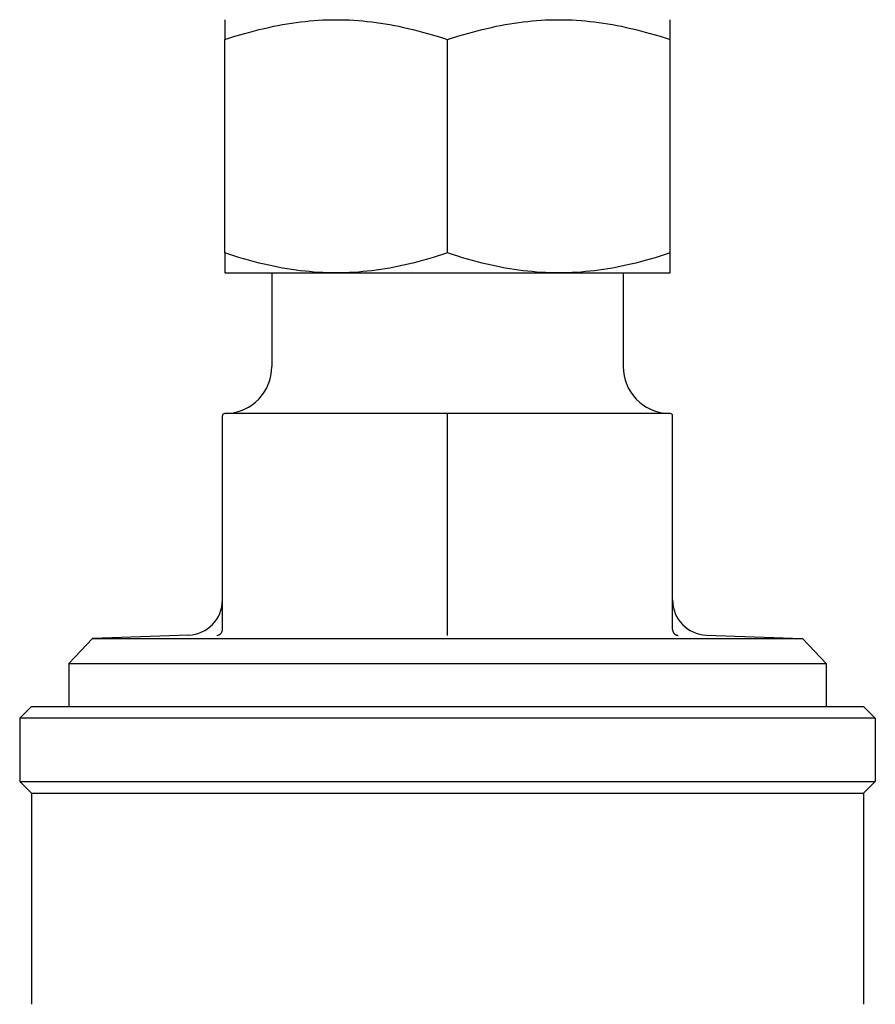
# Model space of a CAD drawing. Header units: millimetres. Extents: x 56 to 3776, y 27 to 364.
# Tile 6 of 15: x 405 to 441, y 215 to 257. Entities that reach past the tile are written whole.
import ezdxf

# ---------------------------------------------------------------- set-up
doc = ezdxf.new("R2010")
doc.units = ezdxf.units.MM
doc.layers.add('DETAIL', color=2, linetype='Continuous')

msp = doc.modelspace()

# ---------------------------------------------------------------- linework, layer by layer
at = {"layer": 'DETAIL'}
for p, q in [((413.579, 256.753), (413.579, 255.905)), ((432.579, 255.905), (432.579, 256.753)), ((413.579, 246.802), (413.579, 255.905)), ((423.079, 246.802), (423.079, 255.905)), ((432.579, 246.802), (432.579, 255.905)), ((413.579, 246.802), (413.579, 245.953)), ((432.579, 245.953), (432.579, 246.802)), ((413.579, 245.953), (418.329, 245.953)), ((415.579, 245.953), (415.579, 241.955)), ((418.329, 245.953), (427.829, 245.953)), ((427.829, 245.953), (432.579, 245.953)), ((430.579, 245.953), (430.579, 241.955)), ((413.479, 230.744), (413.479, 239.853)), ((423.079, 239.953), (413.579, 239.953)), ((432.579, 239.953), (423.079, 239.953)), ((423.079, 239.853), (423.079, 239.953)), ((423.079, 230.744), (423.079, 239.853)), ((432.679, 230.744), (432.679, 239.853)), ((423.079, 230.491), (423.079, 230.744)), ((407.929, 230.359), (406.929, 229.288)), ((412.032, 230.503), (407.929, 230.359)), ((407.929, 230.359), (438.23, 230.359)), ((434.126, 230.503), (438.23, 230.359)), ((438.23, 230.359), (439.229, 229.288)), ((406.929, 229.288), (439.229, 229.288)), ((406.929, 229.288), (406.929, 227.453)), ((439.229, 229.288), (439.229, 227.453)), ((405.329, 227.453), (404.829, 226.953)), ((405.329, 227.453), (440.829, 227.453)), ((440.829, 227.453), (441.329, 226.953)), ((441.329, 226.953), (404.829, 226.953)), ((404.829, 226.953), (404.829, 224.253)), ((441.329, 226.953), (441.329, 224.253)), ((404.829, 224.253), (441.329, 224.253)), ((405.329, 223.753), (404.829, 224.253)), ((440.829, 223.753), (441.329, 224.253)), ((405.329, 223.753), (440.829, 223.753)), ((405.329, 223.753), (405.329, 214.753)), ((440.829, 223.753), (440.829, 214.753))]:
    msp.add_line(p, q, dxfattribs=at)
at = {"layer": 'DETAIL', "flags": 128}
for points in [[(413.579, 255.905), (413.798, 255.976), (414.013, 256.044), (414.226, 256.109), (414.436, 256.17), (414.644, 256.228), (414.849, 256.282), (415.052, 256.334), (415.253, 256.382), (415.452, 256.427), (415.65, 256.47), (415.846, 256.509), (416.041, 256.545), (416.235, 256.578), (416.427, 256.608), (416.619, 256.636), (416.81, 256.66), (417.001, 256.682), (417.191, 256.701), (417.38, 256.717), (417.57, 256.73), (417.759, 256.74), (417.949, 256.747), (418.139, 256.752), (418.329, 256.753)], [(418.329, 256.753), (418.52, 256.752), (418.71, 256.747), (418.899, 256.74), (419.089, 256.73), (419.278, 256.717), (419.468, 256.701), (419.658, 256.682), (419.848, 256.66), (420.039, 256.636), (420.231, 256.608), (420.424, 256.578), (420.617, 256.545), (420.812, 256.509), (421.008, 256.47), (421.206, 256.427), (421.405, 256.382), (421.607, 256.334), (421.81, 256.282), (422.015, 256.228), (422.222, 256.17), (422.432, 256.109), (422.645, 256.044), (422.861, 255.976), (423.079, 255.905)], [(423.079, 255.905), (423.298, 255.976), (423.513, 256.044), (423.726, 256.109), (423.936, 256.17), (424.144, 256.228), (424.349, 256.282), (424.552, 256.334), (424.753, 256.382), (424.952, 256.427), (425.15, 256.47), (425.346, 256.509), (425.541, 256.545), (425.735, 256.578), (425.927, 256.608), (426.119, 256.636), (426.31, 256.66), (426.501, 256.682), (426.691, 256.701), (426.88, 256.717), (427.07, 256.73), (427.259, 256.74), (427.449, 256.747), (427.639, 256.752), (427.829, 256.753)], [(427.829, 256.753), (428.02, 256.752), (428.21, 256.747), (428.399, 256.74), (428.589, 256.73), (428.778, 256.717), (428.968, 256.701), (429.158, 256.682), (429.348, 256.66), (429.539, 256.636), (429.731, 256.608), (429.924, 256.578), (430.117, 256.545), (430.312, 256.509), (430.508, 256.47), (430.706, 256.427), (430.905, 256.382), (431.107, 256.334), (431.31, 256.282), (431.515, 256.228), (431.722, 256.17), (431.932, 256.109), (432.145, 256.044), (432.361, 255.976), (432.579, 255.905)], [(418.329, 245.953), (418.139, 245.955), (417.949, 245.959), (417.759, 245.966), (417.57, 245.976), (417.38, 245.989), (417.191, 246.005), (417.001, 246.024), (416.81, 246.046), (416.619, 246.07), (416.427, 246.098), (416.235, 246.128), (416.041, 246.161), (415.846, 246.197), (415.65, 246.237), (415.452, 246.279), (415.253, 246.324), (415.052, 246.372), (414.849, 246.424), (414.644, 246.478), (414.436, 246.536), (414.226, 246.597), (414.013, 246.662), (413.798, 246.73), (413.579, 246.802)], [(423.079, 246.802), (422.861, 246.73), (422.645, 246.662), (422.432, 246.597), (422.222, 246.536), (422.015, 246.478), (421.81, 246.424), (421.607, 246.372), (421.405, 246.324), (421.206, 246.279), (421.008, 246.237), (420.812, 246.197), (420.617, 246.161), (420.424, 246.128), (420.231, 246.098), (420.039, 246.07), (419.848, 246.046), (419.658, 246.024), (419.468, 246.005), (419.278, 245.989), (419.089, 245.976), (418.899, 245.966), (418.71, 245.959), (418.52, 245.955), (418.329, 245.953)], [(427.829, 245.953), (427.639, 245.955), (427.449, 245.959), (427.259, 245.966), (427.07, 245.976), (426.88, 245.989), (426.691, 246.005), (426.501, 246.024), (426.31, 246.046), (426.119, 246.07), (425.927, 246.098), (425.735, 246.128), (425.541, 246.161), (425.346, 246.197), (425.15, 246.237), (424.952, 246.279), (424.753, 246.324), (424.552, 246.372), (424.349, 246.424), (424.144, 246.478), (423.936, 246.536), (423.726, 246.597), (423.513, 246.662), (423.298, 246.73), (423.079, 246.802)], [(432.579, 246.802), (432.361, 246.73), (432.145, 246.662), (431.932, 246.597), (431.722, 246.536), (431.515, 246.478), (431.31, 246.424), (431.107, 246.372), (430.905, 246.324), (430.706, 246.279), (430.508, 246.237), (430.312, 246.197), (430.117, 246.161), (429.924, 246.128), (429.731, 246.098), (429.539, 246.07), (429.348, 246.046), (429.158, 246.024), (428.968, 246.005), (428.778, 245.989), (428.589, 245.976), (428.399, 245.966), (428.21, 245.959), (428.02, 245.955), (427.829, 245.953)], [(413.237, 230.491), (413.252, 230.492), (413.267, 230.494), (413.282, 230.497), (413.296, 230.501), (413.311, 230.506), (413.325, 230.511), (413.339, 230.518), (413.353, 230.525), (413.366, 230.533), (413.379, 230.543), (413.391, 230.552), (413.403, 230.563), (413.414, 230.575), (413.425, 230.587), (413.434, 230.6), (413.443, 230.614), (413.451, 230.629), (413.459, 230.644), (413.465, 230.66), (413.47, 230.676), (413.474, 230.693), (413.477, 230.709), (413.479, 230.727), (413.479, 230.744)], [(432.679, 230.744), (432.68, 230.727), (432.682, 230.709), (432.685, 230.693), (432.689, 230.676), (432.694, 230.66), (432.7, 230.644), (432.707, 230.629), (432.715, 230.614), (432.724, 230.6), (432.734, 230.587), (432.744, 230.575), (432.755, 230.563), (432.767, 230.552), (432.78, 230.543), (432.792, 230.533), (432.806, 230.525), (432.819, 230.518), (432.833, 230.511), (432.848, 230.506), (432.862, 230.501), (432.877, 230.497), (432.892, 230.494), (432.907, 230.492), (432.922, 230.491)]]:
    msp.add_lwpolyline(points, dxfattribs=at)
at = {"layer": 'DETAIL'}
for centre, radius, start, end in [((413.575, 241.955), 2.004, 272.7478, 0), ((432.583, 241.955), 2.004, 180, 267.2522), ((413.579, 239.853), 0.1, 90, 180), ((432.579, 239.853), 0.1, 0, 90), ((411.98, 232.001), 1.499, 272, 0), ((434.179, 232.001), 1.499, 180, 268)]:
    msp.add_arc(centre, radius, start, end, dxfattribs=at)

doc.saveas('drawing.dxf')
